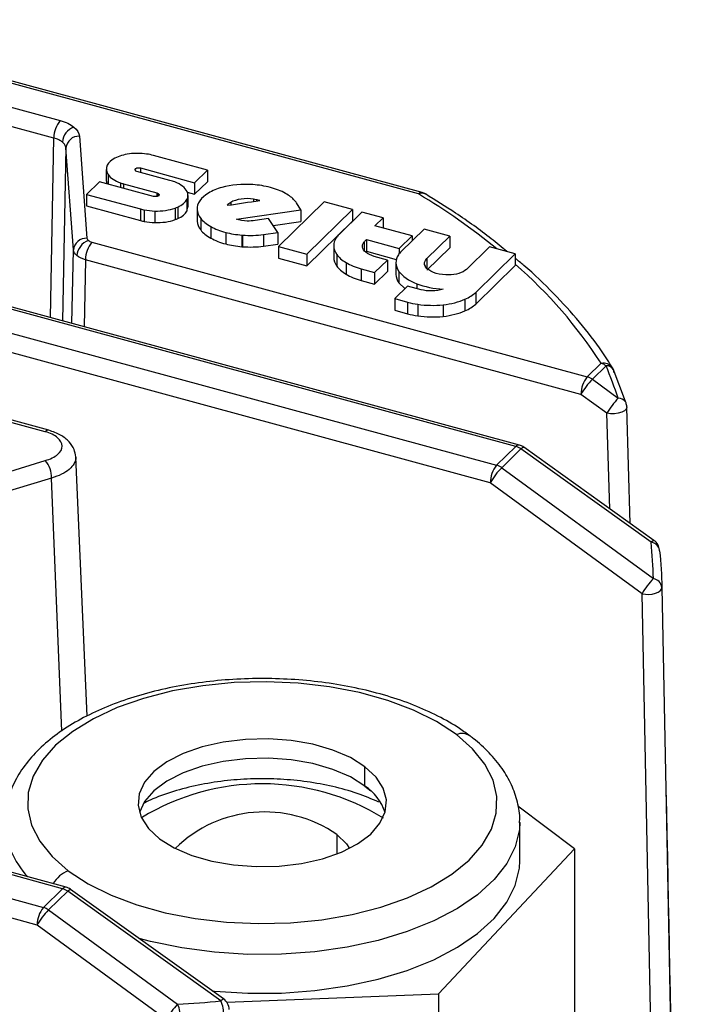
# Paper-space layout '_Trimétrica' of a CAD drawing. Header units: millimetres. Extents: x -40 to 40, y -50.3 to 43.5.
# Tile 5 of 5: x 7.5 to 22.5, y 21.7 to 43.5. Entities that reach past the tile are written whole.
import ezdxf

# ---------------------------------------------------------------- set-up
doc = ezdxf.new("R2010")
doc.units = ezdxf.units.MM

psp = doc.layouts.new('_Trimétrica')

# ---------------------------------------------------------------- linework, layer by layer
at = {"color": 7, "linetype": 'Continuous', "lineweight": 25}
for p, q in [((16.282, 39.599), (2.202, 43.425)), ((16.361, 39.631), (2.28, 43.458)), ((2.427, 42.835), (8.349, 41.226)), ((8.209, 40.836), (2.287, 42.446)), ((18.516, 34.038), (-7.899, 41.217)), ((18.437, 34.006), (-7.978, 41.185)), ((8.131, 36.861), (8.209, 40.836)), ((8.775, 40.877), (8.942, 38.619)), ((-8.403, 40.77), (18.012, 33.591)), ((8.475, 40.619), (8.4, 36.788)), ((8.642, 38.36), (8.475, 40.619)), ((17.872, 33.202), (-8.543, 40.381)), ((11.612, 40.126), (10.415, 40.452)), ((9.37, 40.141), (9.37, 39.883)), ((10.125, 40.174), (11.326, 39.848)), ((10.125, 40.174), (10.125, 40.077)), ((11.326, 39.848), (11.612, 40.126)), ((11.612, 40.126), (11.612, 39.869)), ((9.41, 40.028), (9.41, 39.817)), ((10.777, 39.899), (10.047, 40.098)), ((9.221, 39.869), (8.935, 39.59)), ((10.418, 39.543), (9.221, 39.869)), ((9.687, 39.843), (9.687, 39.742)), ((9.75, 39.823), (10.49, 39.621)), ((9.75, 39.823), (9.75, 39.725)), ((11.326, 39.591), (11.612, 39.869)), ((11.326, 39.848), (11.326, 39.591)), ((8.935, 39.59), (10.128, 39.266)), ((8.935, 39.59), (8.935, 39.333)), ((10.49, 39.621), (10.49, 39.541)), ((10.52, 39.61), (10.52, 39.553)), ((11.154, 39.475), (11.154, 39.217)), ((11.164, 39.635), (11.326, 39.591)), ((11.179, 39.308), (11.179, 39.565)), ((12.628, 39.484), (12.628, 39.431)), ((12.692, 39.472), (12.692, 39.44)), ((8.098, 34.366), (-9.906, 39.259)), ((8.935, 39.333), (10.128, 39.009)), ((10.128, 39.266), (10.128, 39.009)), ((10.897, 39.287), (10.897, 39.03)), ((10.951, 39.309), (10.951, 39.052)), ((11.154, 39.217), (11.177, 39.308)), ((11.379, 39.253), (11.379, 38.996)), ((12.126, 39.413), (12.126, 39.359)), ((12.249, 39.041), (13.679, 39.249)), ((14.197, 39.424), (13.184, 38.435)), ((13.679, 39.249), (13.58, 39.401)), ((13.679, 39.249), (13.679, 38.992)), ((13.811, 38.265), (14.824, 39.253)), ((14.824, 39.253), (14.197, 39.424)), ((14.824, 39.253), (14.824, 38.996)), ((8.02, 34.333), (-9.985, 39.226)), ((10.212, 39.246), (10.212, 38.989)), ((10.441, 39.221), (10.441, 38.964)), ((11.46, 39.058), (11.46, 38.801)), ((12.963, 39.053), (12.665, 39.009)), ((13.164, 38.746), (12.963, 39.053)), ((15.03, 39.197), (14.525, 38.704)), ((15.5, 39.069), (15.03, 39.197)), ((15.318, 38.892), (15.5, 39.069)), ((15.5, 39.069), (15.5, 38.843)), ((11.681, 38.878), (11.681, 38.621)), ((13.062, 38.902), (13.679, 38.992)), ((13.811, 38.008), (14.824, 38.996)), ((16.142, 38.668), (15.318, 38.892)), ((16.406, 38.821), (15.901, 38.327)), ((16.975, 38.666), (16.406, 38.821)), ((12.014, 38.748), (12.014, 38.491)), ((12.371, 38.688), (12.385, 38.687)), ((12.371, 38.688), (12.371, 38.431)), ((12.385, 38.687), (12.385, 38.43)), ((12.851, 38.701), (13.164, 38.746)), ((12.851, 38.701), (12.851, 38.444)), ((13.164, 38.746), (13.164, 38.489)), ((15.856, 38.39), (16.142, 38.668)), ((16.142, 38.668), (16.142, 38.562)), ((16.464, 38.167), (16.975, 38.666)), ((16.975, 38.666), (16.975, 38.409)), ((9.049, 38.532), (20.019, 35.55)), ((12.371, 38.431), (12.385, 38.43)), ((12.851, 38.444), (13.164, 38.489)), ((13.184, 38.435), (13.811, 38.265)), ((13.184, 38.435), (13.184, 38.178)), ((14.405, 38.449), (14.405, 38.192)), ((15.077, 38.532), (15.077, 38.348)), ((15.132, 38.587), (15.856, 38.39)), ((15.132, 38.587), (15.132, 38.33)), ((15.856, 38.39), (15.856, 38.277)), ((16.464, 37.91), (16.975, 38.409)), ((17.856, 38.427), (17.345, 37.928)), ((18.425, 38.272), (17.856, 38.427)), ((8.61, 36.731), (8.642, 38.36)), ((13.184, 38.178), (13.811, 38.008)), ((13.811, 38.265), (13.811, 38.008)), ((14.472, 38.26), (14.472, 38.003)), ((15.132, 38.33), (15.791, 38.15)), ((15.596, 38.136), (15.302, 38.216)), ((16.464, 38.167), (16.464, 37.966)), ((17.549, 37.418), (18.425, 38.272)), ((18.425, 38.272), (18.425, 38.015)), ((8.909, 38.142), (8.879, 36.657)), ((19.879, 35.161), (8.909, 38.142)), ((14.677, 38.079), (14.677, 37.822)), ((15.311, 37.857), (15.596, 38.136)), ((15.596, 38.136), (15.596, 37.879)), ((15.781, 38.073), (15.781, 37.816)), ((16.44, 37.984), (16.434, 37.996)), ((17.549, 37.161), (18.425, 38.015)), ((15.016, 37.938), (15.311, 37.857)), ((15.016, 37.938), (15.016, 37.681)), ((15.311, 37.6), (15.596, 37.879)), ((15.311, 37.857), (15.311, 37.6)), ((15.848, 37.884), (15.848, 37.627)), ((15.016, 37.681), (15.311, 37.6)), ((16.04, 37.559), (15.755, 37.281)), ((15.848, 37.627), (15.983, 37.503)), ((16.338, 37.478), (16.04, 37.559)), ((16.248, 37.609), (16.248, 37.503)), ((17.549, 37.418), (17.549, 37.161)), ((15.755, 37.281), (16.042, 37.203)), ((15.755, 37.281), (15.755, 37.023)), ((16.042, 37.203), (16.042, 36.945)), ((16.268, 37.155), (16.268, 36.898)), ((16.825, 37.144), (16.825, 36.887)), ((17.31, 37.266), (17.31, 37.009)), ((15.755, 37.023), (16.042, 36.945)), ((20.019, 35.55), (20.324, 35.848)), ((20.436, 35.793), (20.131, 35.496)), ((20.863, 34.999), (20.59, 35.725)), ((20.131, 35.496), (20.705, 35.076)), ((20.453, 34.741), (19.879, 35.161)), ((20.517, 32.628), (20.453, 34.741)), ((20.969, 32.304), (20.891, 34.867)), ((18.012, 33.591), (18.437, 34.006)), ((18.549, 33.952), (18.124, 33.537)), ((21.432, 31.886), (18.549, 33.952)), ((21.495, 31.927), (18.612, 33.993)), ((8.95, 28.036), (8.693, 33.779)), ((18.124, 33.537), (21.484, 31.081)), ((8.388, 27.703), (8.159, 33.306)), ((21.231, 30.746), (17.872, 33.202)), ((21.619, 31.698), (21.619, 31.713)), ((8.482, 24.245), (-17.933, 31.424)), ((8.403, 24.213), (-18.012, 31.392)), ((-18.437, 30.977), (7.978, 23.798)), ((21.538, 15.524), (21.231, 30.746)), ((21.671, 30.885), (21.761, 26.417)), ((7.838, 23.409), (-18.577, 30.588)), ((15.097, 26.486), (15.097, 26.915)), ((15.097, 26.486), (15.227, 26.378)), ((22.499, -9.731), (21.762, 26.44)), ((19.733, 25.097), (18.483, 26.042)), ((18.524, 24.832), (18.524, 25.689)), ((14.477, 25.412), (14.477, 24.986)), ((16.724, 21.883), (19.733, 25.097)), ((19.733, 25.097), (19.733, 19.097)), ((7.978, 23.798), (8.403, 24.213)), ((8.515, 24.158), (8.09, 23.743)), ((11.903, 21.73), (8.515, 24.158)), ((11.966, 21.772), (8.578, 24.199)), ((8.09, 23.743), (10.949, 21.654)), ((10.697, 21.319), (7.838, 23.409)), ((12.035, 21.703), (16.724, 21.883)), ((16.724, 21.883), (16.724, 15.882))]:
    psp.add_line(p, q, dxfattribs=at)
at = {"color": 7, "linetype": 'Continuous', "lineweight": 25, "flags": 128}
for points in [[(20.876, 34.972), (20.874, 34.977), (20.863, 34.999)], [(20.892, 34.883), (20.892, 34.877), (20.878, 34.835), (20.839, 34.797), (20.78, 34.764), (20.705, 34.741), (20.621, 34.729), (20.534, 34.729), (20.453, 34.741)], [(18.549, 33.952), (18.574, 33.974), (18.593, 33.989), (18.607, 33.994), (18.612, 33.993)], [(2.596, 28.402), (2.53, 28.931), (2.567, 29.46), (2.706, 29.985), (2.946, 30.5), (3.285, 31), (3.719, 31.481), (4.244, 31.936), (4.854, 32.363), (5.545, 32.755), (6.307, 33.111), (7.135, 33.425), (8.02, 33.696)], [(8.159, 33.306), (7.301, 33.044), (6.497, 32.739), (5.757, 32.394), (5.087, 32.012), (4.494, 31.598), (3.984, 31.156), (3.563, 30.69), (3.234, 30.204), (3.001, 29.704), (2.866, 29.194), (2.83, 28.7)], [(21.432, 31.886), (21.457, 31.909), (21.476, 31.923), (21.49, 31.928), (21.495, 31.927)], [(21.231, 30.746), (21.304, 30.734), (21.381, 30.732), (21.458, 30.739), (21.528, 30.756), (21.588, 30.78), (21.634, 30.812), (21.663, 30.847), (21.671, 30.885)], [(17.122, 27.625), (16.683, 27.913), (16.173, 28.167), (15.6, 28.382), (14.975, 28.556), (14.311, 28.684), (13.618, 28.764), (12.911, 28.795), (12.202, 28.777), (11.505, 28.708), (10.832, 28.592), (10.197, 28.429), (9.61, 28.223), (9.084, 27.978), (8.627, 27.698), (8.248, 27.389), (7.954, 27.057), (7.751, 26.706), (7.643, 26.345), (7.631, 25.98), (7.716, 25.617), (7.896, 25.263), (8.168, 24.925), (8.526, 24.61)], [(8.526, 24.61), (8.965, 24.323), (9.475, 24.069), (10.048, 23.853), (10.673, 23.679), (11.338, 23.551), (12.03, 23.471), (12.737, 23.44), (13.446, 23.459), (14.143, 23.527), (14.816, 23.644), (15.451, 23.806), (16.038, 24.012), (16.565, 24.257), (17.022, 24.537), (17.4, 24.846), (17.694, 25.179), (17.897, 25.529), (18.005, 25.89), (18.017, 26.256), (17.932, 26.619), (17.752, 26.972), (17.48, 27.31), (17.122, 27.625)], [(15.097, 26.915), (14.774, 27.116), (14.384, 27.284), (13.942, 27.412), (13.461, 27.495), (12.958, 27.532), (12.451, 27.521), (11.957, 27.462), (11.492, 27.357), (11.073, 27.21), (10.713, 27.025), (10.425, 26.81), (10.219, 26.571), (10.101, 26.317), (10.077, 26.056), (10.145, 25.797), (10.305, 25.549), (10.551, 25.32)], [(15.097, 26.486), (14.774, 26.688), (14.384, 26.855), (13.942, 26.983), (13.461, 27.067), (12.958, 27.104), (12.451, 27.092), (11.957, 27.033), (11.492, 26.928), (11.073, 26.781), (10.713, 26.597), (10.425, 26.381), (10.219, 26.143), (10.106, 25.903)], [(10.551, 25.32), (10.874, 25.119), (11.264, 24.951), (11.707, 24.823), (12.187, 24.74), (12.69, 24.703), (13.197, 24.714), (13.691, 24.773), (14.156, 24.878), (14.575, 25.026), (14.935, 25.21), (15.223, 25.425), (15.429, 25.664), (15.547, 25.918), (15.571, 26.179), (15.503, 26.438), (15.343, 26.686), (15.097, 26.915)], [(18.524, 25.678), (18.515, 25.523), (18.424, 25.142), (18.238, 24.77), (17.958, 24.414), (17.591, 24.08), (17.143, 23.773), (16.62, 23.499), (16.033, 23.263), (15.39, 23.068), (14.704, 22.918), (13.986, 22.815), (13.247, 22.761), (12.502, 22.758), (11.762, 22.805), (11.04, 22.901), (10.349, 23.045), (10.096, 23.111)], [(14.477, 25.412), (14.686, 25.208), (14.751, 25.107)], [(11.714, 21.952), (11.762, 21.948), (12.502, 21.901), (13.247, 21.904), (13.986, 21.958), (14.704, 22.06), (15.39, 22.211), (16.033, 22.405), (16.62, 22.642), (17.143, 22.916), (17.591, 23.223), (17.958, 23.557), (18.238, 23.913), (18.424, 24.285), (18.515, 24.666), (18.524, 24.832)], [(8.515, 24.158), (8.54, 24.181), (8.559, 24.195), (8.573, 24.201), (8.578, 24.199)], [(11.903, 21.73), (11.928, 21.753), (11.948, 21.768), (11.961, 21.773), (11.966, 21.772)]]:
    psp.add_lwpolyline(points, dxfattribs=at)
at = {"color": 7, "linetype": 'Continuous', "lineweight": 25}
for centre, radius, start, end in [((8.822, 40.836), 0.613, 140.4995, 179.944), ((8.779, 40.721), 0.381, 109.3456, 176.2198), ((8.762, 40.589), 0.288, 87.4494, 174.1095), ((16.348, 39.551), 0.0814, 80.8348, 143.8646), ((16.359, 39.45), 0.167, 61.9353, 117.4584), ((8.209, 26.218), 15.628, 51.1151, 58.8973), ((16.282, 39.341), 0.3, 58.7124, 74.7955), ((8.929, 38.331), 0.288, 87.4494, 174.1095), ((9.099, 38.208), 0.381, 109.3456, 176.2198), ((9.522, 38.142), 0.613, 140.4995, 179.944), ((11.775, 30.361), 10.158, 32.6954, 49.1122), ((20.378, 35.609), 0.244, 34.8738, 102.798), ((20.23, 35.512), 0.349, 53.7509, 74.3501), ((20.447, 35.617), 0.177, 28.8444, 93.751), ((20.492, 35.16), 0.613, 140.4995, 179.944), ((19.925, 35.214), 0.349, 53.7509, 74.3501), ((20.324, 35.591), 0.3, 21.8142, 31.9041), ((20.492, 35.659), 0.118, 352.005, 21.5565), ((21.306, 34.348), 1.642, 135.6814, 150.3439), ((21.879, 33.929), 1.642, 135.6814, 150.3439), ((20.706, 34.878), 0.198, 37.6381, 90.2463), ((20.593, 34.874), 0.3, 1.7974, 19.2447), ((8.085, 34.285), 0.0815, 81.0321, 143.8355), ((18.503, 33.958), 0.0814, 80.8348, 143.8646), ((18.437, 33.749), 0.3, 54.3803, 74.7955), ((18.343, 33.67), 0.349, 53.7509, 74.3501), ((7.547, 33.306), 0.613, 0.056, 39.5006), ((18.485, 33.202), 0.613, 140.4995, 179.944), ((17.918, 33.256), 0.349, 53.7509, 74.3501), ((19.299, 32.39), 1.642, 135.6814, 150.3439), ((21.405, 31.669), 0.218, 11.4894, 82.8129), ((21.32, 31.683), 0.3, 5.6781, 54.3803), ((22.658, 29.934), 1.642, 135.6814, 150.3439), ((21.445, 30.856), 0.228, 7.342, 80.2864), ((17.245, 27.335), 0.316, 55.4844, 113.0316), ((12.823, 21.414), 5.122, 58.3497, 121.4353), ((14.459, 25.538), 1.143, 18.6616, 56.1025), ((12.871, 23.095), 2.819, 55.2666, 134.4556), ((8.962, 25.747), 1.838, 181.4389, 223.7503), ((8.757, 24.011), 0.642, 111.0583, 150.9288), ((8.469, 24.165), 0.0814, 80.8348, 143.8646), ((8.309, 23.877), 0.349, 53.7509, 74.3501), ((8.403, 23.956), 0.3, 54.3803, 74.7955), ((8.451, 23.408), 0.613, 140.4995, 179.944), ((7.884, 23.462), 0.349, 53.7509, 74.3501), ((9.265, 22.596), 1.642, 135.6814, 150.3439), ((12.124, 20.506), 1.642, 135.6814, 150.3439), ((10.494, 21.431), 0.507, 347.6645, 26.0995), ((11.479, 21.493), 0.486, 349.3302, 29.2031), ((11.791, 21.528), 0.3, 2.2869, 54.3803)]:
    psp.add_arc(centre, radius, start, end, dxfattribs=at)
for points in [[(8.349, 41.226), (8.471, 41.193), (8.579, 41.141), (8.653, 41.081)], [(8.653, 41.081), (8.726, 41.021), (8.77, 40.948), (8.775, 40.877)], [(9.56, 40.391), (9.477, 40.346), (9.421, 40.295), (9.39, 40.235)], [(9.881, 40.486), (9.756, 40.469), (9.649, 40.437), (9.56, 40.391)], [(10.262, 40.483), (10.134, 40.501), (10.007, 40.502), (9.881, 40.486)], [(10.415, 40.452), (10.365, 40.465), (10.315, 40.475), (10.262, 40.483)], [(9.39, 40.235), (9.358, 40.166), (9.365, 40.096), (9.41, 40.028)], [(10.047, 40.098), (10.016, 40.108), (10.002, 40.124), (10.006, 40.141)], [(10.006, 40.141), (10.015, 40.171), (10.068, 40.187), (10.125, 40.174)], [(9.41, 40.028), (9.463, 39.952), (9.556, 39.89), (9.687, 39.843)], [(9.687, 39.843), (9.708, 39.836), (9.728, 39.829), (9.75, 39.823)], [(10.885, 39.864), (10.851, 39.877), (10.815, 39.889), (10.777, 39.899)], [(11.16, 39.65), (11.118, 39.735), (11.024, 39.809), (10.885, 39.864)], [(11.931, 39.744), (11.815, 39.712), (11.717, 39.67), (11.632, 39.619)], [(12.612, 39.806), (12.374, 39.822), (12.137, 39.8), (11.931, 39.744)], [(13.002, 39.743), (12.878, 39.776), (12.749, 39.796), (12.612, 39.806)], [(13.337, 39.612), (13.24, 39.665), (13.129, 39.709), (13.002, 39.743)], [(10.438, 39.539), (10.431, 39.54), (10.425, 39.542), (10.418, 39.543)], [(10.52, 39.61), (10.577, 39.579), (10.519, 39.529), (10.438, 39.539)], [(10.49, 39.621), (10.501, 39.618), (10.511, 39.615), (10.52, 39.61)], [(10.951, 39.309), (11.05, 39.354), (11.117, 39.41), (11.154, 39.475)], [(11.154, 39.475), (11.185, 39.533), (11.187, 39.59), (11.16, 39.65)], [(11.632, 39.619), (11.464, 39.518), (11.374, 39.388), (11.379, 39.253)], [(12.628, 39.484), (12.446, 39.512), (12.246, 39.482), (12.126, 39.413)], [(12.692, 39.472), (12.671, 39.477), (12.65, 39.481), (12.628, 39.484)], [(12.767, 39.451), (12.743, 39.459), (12.718, 39.466), (12.692, 39.472)], [(13.538, 39.455), (13.487, 39.513), (13.421, 39.564), (13.337, 39.612)], [(10.128, 39.266), (10.156, 39.259), (10.183, 39.252), (10.212, 39.246)], [(10.441, 39.221), (10.61, 39.217), (10.762, 39.239), (10.897, 39.287)], [(10.897, 39.287), (10.915, 39.294), (10.933, 39.301), (10.951, 39.309)], [(11.379, 39.253), (11.383, 39.186), (11.411, 39.121), (11.46, 39.058)], [(12.049, 39.348), (12.288, 39.383), (12.527, 39.418), (12.767, 39.451)], [(12.126, 39.413), (12.095, 39.394), (12.067, 39.372), (12.049, 39.348)], [(13.58, 39.401), (13.567, 39.419), (13.554, 39.437), (13.538, 39.455)], [(10.212, 39.246), (10.288, 39.232), (10.361, 39.224), (10.441, 39.221)], [(10.441, 38.964), (10.61, 38.96), (10.762, 38.982), (10.897, 39.03)], [(10.897, 39.03), (10.915, 39.037), (10.933, 39.044), (10.951, 39.052)], [(10.951, 39.052), (11.05, 39.097), (11.117, 39.153), (11.154, 39.217)], [(11.46, 39.058), (11.513, 38.991), (11.586, 38.932), (11.681, 38.878)], [(12.49, 38.999), (12.404, 39.003), (12.322, 39.017), (12.249, 39.041)], [(10.128, 39.009), (10.156, 39.002), (10.183, 38.995), (10.212, 38.989)], [(10.212, 38.989), (10.288, 38.975), (10.361, 38.967), (10.441, 38.964)], [(11.379, 38.996), (11.383, 38.929), (11.411, 38.864), (11.46, 38.801)], [(11.681, 38.878), (11.778, 38.825), (11.888, 38.782), (12.014, 38.748)], [(12.665, 39.009), (12.607, 39.001), (12.551, 38.998), (12.49, 38.999)], [(8.942, 38.619), (8.943, 38.601), (8.954, 38.583), (8.973, 38.568)], [(11.46, 38.801), (11.513, 38.734), (11.586, 38.675), (11.681, 38.621)], [(11.681, 38.621), (11.778, 38.568), (11.888, 38.525), (12.014, 38.491)], [(12.014, 38.748), (12.128, 38.719), (12.246, 38.699), (12.371, 38.688)], [(12.385, 38.687), (12.544, 38.675), (12.698, 38.68), (12.851, 38.701)], [(14.46, 38.627), (14.422, 38.569), (14.405, 38.511), (14.405, 38.449)], [(14.525, 38.704), (14.499, 38.679), (14.478, 38.654), (14.46, 38.627)], [(8.973, 38.568), (8.991, 38.553), (9.018, 38.54), (9.049, 38.532)], [(12.014, 38.491), (12.128, 38.462), (12.246, 38.442), (12.371, 38.431)], [(12.385, 38.43), (12.544, 38.418), (12.698, 38.423), (12.851, 38.444)], [(14.405, 38.449), (14.407, 38.385), (14.429, 38.322), (14.472, 38.26)], [(15.115, 38.307), (15.029, 38.378), (15.017, 38.458), (15.077, 38.532)], [(15.077, 38.532), (15.094, 38.551), (15.113, 38.569), (15.132, 38.587)], [(8.719, 38.234), (8.672, 38.272), (8.646, 38.316), (8.642, 38.36)], [(8.909, 38.142), (8.831, 38.164), (8.765, 38.196), (8.719, 38.234)], [(14.405, 38.192), (14.407, 38.128), (14.429, 38.065), (14.472, 38.003)], [(14.472, 38.26), (14.519, 38.194), (14.587, 38.134), (14.677, 38.079)], [(15.302, 38.216), (15.224, 38.239), (15.163, 38.268), (15.115, 38.307)], [(15.836, 38.25), (15.799, 38.193), (15.781, 38.134), (15.781, 38.073)], [(15.901, 38.327), (15.876, 38.302), (15.854, 38.277), (15.836, 38.25)], [(16.434, 37.996), (16.402, 38.055), (16.414, 38.113), (16.464, 38.167)], [(14.472, 38.003), (14.519, 37.937), (14.587, 37.877), (14.677, 37.822)], [(14.677, 38.079), (14.773, 38.021), (14.885, 37.975), (15.016, 37.938)], [(15.781, 38.073), (15.783, 38.008), (15.805, 37.946), (15.848, 37.884)], [(16.889, 37.806), (16.684, 37.815), (16.507, 37.886), (16.44, 37.984)], [(14.677, 37.822), (14.773, 37.764), (14.885, 37.718), (15.016, 37.681)], [(15.781, 37.816), (15.783, 37.751), (15.805, 37.689), (15.848, 37.627)], [(15.848, 37.884), (15.927, 37.775), (16.063, 37.68), (16.248, 37.609)], [(16.938, 37.805), (16.921, 37.805), (16.906, 37.805), (16.889, 37.806)], [(17.345, 37.928), (17.26, 37.852), (17.114, 37.807), (16.938, 37.805)], [(16.248, 37.609), (16.419, 37.544), (16.62, 37.501), (16.831, 37.49)], [(16.574, 37.45), (16.49, 37.45), (16.415, 37.459), (16.338, 37.478)], [(16.831, 37.49), (16.755, 37.464), (16.667, 37.451), (16.574, 37.45)], [(17.31, 37.266), (17.409, 37.309), (17.487, 37.36), (17.549, 37.418)], [(16.042, 37.203), (16.115, 37.183), (16.189, 37.167), (16.268, 37.155)], [(16.268, 37.155), (16.452, 37.128), (16.641, 37.125), (16.825, 37.144)], [(16.825, 37.144), (17.007, 37.165), (17.17, 37.206), (17.31, 37.266)], [(17.31, 37.009), (17.409, 37.052), (17.487, 37.103), (17.549, 37.161)], [(16.042, 36.945), (16.115, 36.926), (16.189, 36.91), (16.268, 36.898)], [(16.268, 36.898), (16.452, 36.871), (16.641, 36.867), (16.825, 36.887)], [(16.825, 36.887), (17.007, 36.908), (17.17, 36.949), (17.31, 37.009)], [(20.705, 35.076), (20.622, 35.314), (20.532, 35.553), (20.436, 35.793)], [(21.484, 31.081), (21.476, 31.346), (21.459, 31.614), (21.432, 31.886)], [(21.619, 31.698), (21.647, 31.425), (21.664, 31.154), (21.671, 30.885)], [(10.949, 21.654), (11.272, 21.671), (11.591, 21.697), (11.903, 21.73)]]:
    psp.add_open_spline(points, degree=3, dxfattribs=at)
for points, knots in [([(8.399, 40.747), (8.387, 40.756), (8.363, 40.774), (8.317, 40.798), (8.267, 40.82), (8.228, 40.831), (8.209, 40.836)], [0, 0, 0, 0, 0.245593, 0.494121, 0.745589, 1, 1, 1, 1]), ([(8.475, 40.619), (8.474, 40.63), (8.47, 40.653), (8.454, 40.686), (8.431, 40.718), (8.41, 40.737), (8.399, 40.747)], [0, 0, 0, 0, 0.254411, 0.505879, 0.754407, 1, 1, 1, 1]), ([(9.376, 39.883), (9.374, 39.876), (9.369, 39.856), (9.381, 39.836), (9.388, 39.823)], [0, 0, 0, 0, 0.354209, 1, 1, 1, 1]), ([(18.24, 38.322), (18.125, 38.418), (17.772, 38.713), (17.169, 39.139), (16.66, 39.458), (16.438, 39.598)], [0, 0, 0, 0, 0.212977, 0.656626, 1, 1, 1, 1]), ([(20.578, 35.749), (20.502, 35.868), (20.282, 36.21), (19.858, 36.764), (19.277, 37.4), (18.797, 37.87), (18.489, 38.119), (18.425, 38.171)], [0, 0, 0, 0, 0.139679, 0.402614, 0.66604, 0.930022, 1, 1, 1, 1]), ([(8.02, 33.696), (8.132, 33.726), (8.227, 33.773), (8.358, 33.885), (8.393, 33.949), (8.393, 34.08), (8.357, 34.145), (8.227, 34.256), (8.132, 34.303), (8.02, 34.333)], [0, 0, 0, 0, 0.25, 0.25, 0.5, 0.5, 0.75, 0.75, 1, 1, 1, 1]), ([(8.692, 33.778), (8.684, 33.834), (8.666, 33.953), (8.552, 34.12), (8.364, 34.273), (8.189, 34.334), (8.098, 34.366)], [0, 0, 0, 0, 0.211476, 0.452671, 0.717379, 1, 1, 1, 1]), ([(8.69, 33.778), (8.691, 33.775), (8.705, 33.725), (8.663, 33.627), (8.561, 33.497), (8.39, 33.384), (8.236, 33.332), (8.159, 33.306)], [0, 0, 0, 0, 0.020097, 0.26456, 0.509163, 0.75406, 1, 1, 1, 1]), ([(17.423, 27.595), (17.348, 27.65), (17.129, 27.809), (16.719, 28.043), (16.181, 28.286), (15.593, 28.488), (14.967, 28.65), (14.311, 28.769), (13.635, 28.844), (12.948, 28.874), (12.259, 28.86), (11.578, 28.801), (10.915, 28.698), (10.278, 28.552), (9.677, 28.364), (9.119, 28.136), (8.612, 27.869), (8.165, 27.564), (7.786, 27.224), (7.484, 26.853), (7.27, 26.458), (7.145, 26.071), (7.134, 25.817), (7.13, 25.703)], [0, 0, 0, 0, 0.026373, 0.075945, 0.125518, 0.174965, 0.22424, 0.273359, 0.322363, 0.371299, 0.420215, 0.469153, 0.518152, 0.567265, 0.616546, 0.66605, 0.715819, 0.765856, 0.816015, 0.86581, 0.914543, 0.961627, 1, 1, 1, 1]), ([(18.518, 25.675), (18.52, 25.696), (18.535, 25.848), (18.48, 26.134), (18.353, 26.517), (18.14, 26.883), (17.856, 27.228), (17.6, 27.46), (17.447, 27.578), (17.423, 27.595)], [0, 0, 0, 0, 0.029171, 0.21243, 0.395294, 0.581262, 0.772898, 0.965619, 1, 1, 1, 1]), ([(15.405, 26.131), (15.248, 26.198), (14.927, 26.334), (14.39, 26.482), (13.819, 26.588), (13.232, 26.645), (12.638, 26.654), (12.048, 26.615), (11.47, 26.529), (10.918, 26.391), (10.495, 26.252), (10.277, 26.142), (10.215, 26.111)], [0, 0, 0, 0, 0.102591, 0.21044, 0.317391, 0.423596, 0.52943, 0.63533, 0.741637, 0.848824, 0.957422, 1, 1, 1, 1]), ([(21.761, 26.417), (21.868, 21.094), (22.084, 10.419), (22.286, -0.252), (22.387, -5.603)], [0, 0, 0, 0, 0.498606, 1, 1, 1, 1])]:
    psp.add_open_spline(points, degree=3, knots=knots, dxfattribs=at)

doc.saveas('drawing.dxf')
